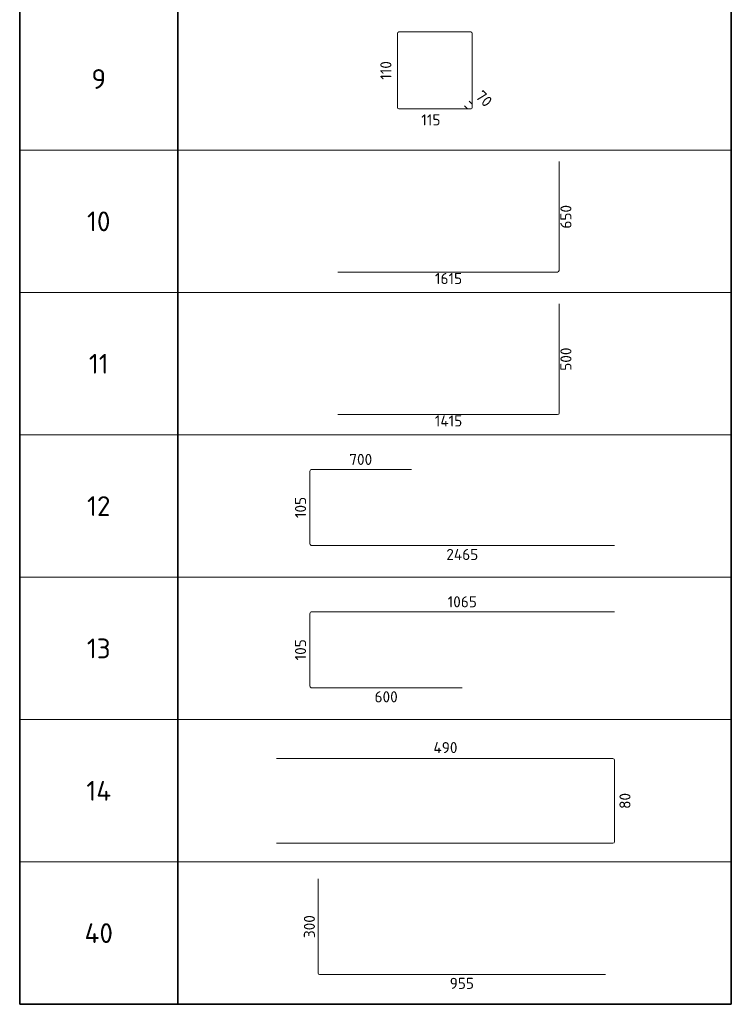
# Model space of a CAD drawing. Header units: millimetres. Extents: x 64441 to 87641, y 1169 to 14645.
# Tile 2 of 3: x 74942 to 79442, y 1169 to 7394. Entities that reach past the tile are written whole.
import ezdxf

# ---------------------------------------------------------------- set-up
doc = ezdxf.new("R2010")
doc.units = ezdxf.units.MM
doc.layers.add('Standard', color=7, linetype='Continuous', lineweight=25)
doc.styles.add('ISOCPEUR', font='ISOCPEUR')

msp = doc.modelspace()

# ---------------------------------------------------------------- linework, layer by layer
at = {"layer": 'Standard', "color": 7, "linetype": 'Continuous', "lineweight": 35, "transparency": 33554687}
for p, q in [((74941.9, 8218.5), (74941.9, 6568.5)), ((75941.9, 8218.5), (75941.9, 6568.5)), ((79441.9, 8218.5), (79441.9, 6568.5)), ((74941.9, 7318.5), (74941.9, 5668.5)), ((75941.9, 7318.5), (75941.9, 5668.5)), ((79441.9, 7318.5), (79441.9, 5668.5)), ((74941.9, 6418.5), (74941.9, 4768.5)), ((75941.9, 6418.5), (75941.9, 4768.5)), ((79441.9, 6418.5), (79441.9, 4768.5)), ((74941.9, 5518.5), (74941.9, 3868.5)), ((75941.9, 5518.5), (75941.9, 3868.5)), ((79441.9, 5518.5), (79441.9, 3868.5)), ((74941.9, 4618.5), (74941.9, 2968.5)), ((75941.9, 4618.5), (75941.9, 2968.5)), ((79441.9, 4618.5), (79441.9, 2968.5)), ((74941.9, 3718.5), (74941.9, 2068.5)), ((75941.9, 3718.5), (75941.9, 2068.5)), ((79441.9, 3718.5), (79441.9, 2068.5)), ((74941.9, 2818.5), (74941.9, 1168.5)), ((75941.9, 2818.5), (75941.9, 1168.5)), ((79441.9, 2818.5), (79441.9, 1168.5)), ((74941.9, 1168.5), (79441.9, 1168.5))]:
    msp.add_line(p, q, dxfattribs=at)
at = {"layer": 'Standard', "color": 40, "linetype": 'Continuous', "lineweight": 18, "transparency": 33554687}
for p, q in [((77330.9, 6838.3), (77330.9, 7307)), ((77339.7, 7315.8), (77794.5, 7315.8)), ((77803.3, 7307), (77803.3, 6836.5)), ((77771.5, 6831.6), (77754.5, 6848.6)), ((77784.2, 6878.3), (77801.2, 6861.3)), ((77803.3, 6856.3), (77803.3, 6836.5)), ((77796.3, 6829.5), (77339.7, 6829.5)), ((77796.3, 6829.5), (77776.5, 6829.5))]:
    msp.add_line(p, q, dxfattribs=at)
at = {"layer": 'Standard', "color": 7, "linetype": 'Continuous', "lineweight": 13, "transparency": 33554687}
for p, q in [((74941.9, 6568.5), (79441.9, 6568.5)), ((74941.9, 5668.5), (79441.9, 5668.5)), ((74941.9, 4768.5), (79441.9, 4768.5)), ((74941.9, 3868.5), (79441.9, 3868.5)), ((74941.9, 2968.5), (79441.9, 2968.5)), ((74941.9, 2068.5), (79441.9, 2068.5)), ((74941.9, 1168.5), (79441.9, 1168.5))]:
    msp.add_line(p, q, dxfattribs=at)
at = {"layer": 'Standard', "color": 41, "linetype": 'Continuous', "lineweight": 18, "transparency": 33554687}
for p, q in [((78352.8, 6496.9), (78352.8, 5808.2)), ((78342.6, 5797.9), (76954.7, 5797.9))]:
    msp.add_line(p, q, dxfattribs=at)
at = {"layer": 'Standard', "color": 180, "linetype": 'Continuous', "lineweight": 18, "transparency": 33554687}
for p, q in [((78352.8, 5596.9), (78352.8, 4906.9)), ((78343.8, 4897.9), (76954.7, 4897.9)), ((77419.6, 4550.5), (76789.8, 4550.5)), ((76777.4, 4538.1), (76777.4, 4081.3)), ((76789.8, 4068.9), (78704, 4068.9)), ((76777.4, 3181.3), (76777.4, 3638.1)), ((76789.8, 3650.5), (78704, 3650.5)), ((77740.7, 3168.9), (76789.8, 3168.9))]:
    msp.add_line(p, q, dxfattribs=at)
at = {"layer": 'Standard', "color": 4, "linetype": 'Continuous', "lineweight": 18, "transparency": 33554687}
for p, q in [((76564.9, 2721.7), (78693.4, 2721.7)), ((78703.2, 2711.9), (78703.2, 2197)), ((78693.4, 2187.1), (76564.9, 2187.1)), ((76830, 1365.5), (76830, 1962.3)), ((78645.7, 1357.1), (76838.4, 1357.1))]:
    msp.add_line(p, q, dxfattribs=at)
at = {"layer": 'Standard', "color": 40, "linetype": 'Continuous', "lineweight": 18, "transparency": 33554687}
for centre, radius, start, end in [((77339.7, 7307), 8.75, 90, 180), ((77794.5, 7307), 8.75, 0, 90), ((77796.3, 6856.3), 7, 0, 45), ((77339.7, 6838.3), 8.75, 180, 270), ((77776.5, 6836.5), 7, 225, 270), ((77796.3, 6836.5), 7, 270, 0), ((77796.3, 6836.5), 7, 270, 0)]:
    msp.add_arc(centre, radius, start, end, dxfattribs=at)
at = {"layer": 'Standard', "color": 41, "linetype": 'Continuous', "lineweight": 18, "transparency": 33554687}
msp.add_arc((78342.6, 5808.2), 10.3, 270, 0, dxfattribs=at)
at = {"layer": 'Standard', "color": 180, "linetype": 'Continuous', "lineweight": 18, "transparency": 33554687}
for centre, radius, start, end in [((78343.8, 4906.9), 9.01, 270, 0), ((76789.8, 4538.1), 12.4, 90, 180), ((76789.8, 4081.3), 12.4, 180, 270), ((76789.8, 3638.1), 12.4, 90, 180), ((76789.8, 3181.3), 12.4, 180, 270)]:
    msp.add_arc(centre, radius, start, end, dxfattribs=at)
at = {"layer": 'Standard', "color": 4, "linetype": 'Continuous', "lineweight": 18, "transparency": 33554687}
for centre, radius, start, end in [((78693.4, 2711.9), 9.84, 0, 90), ((78693.4, 2197), 9.84, 270, 0), ((76838.4, 1365.5), 8.36, 180, 270)]:
    msp.add_arc(centre, radius, start, end, dxfattribs=at)

# ---------------------------------------------------------------- texts
at = {"layer": 'Standard', "color": 7, "linetype": 'Continuous', "lineweight": 25, "transparency": 33554687, "char_height": 70, "attachment_point": 5, "style": 'ISOCPEUR'}
for s, insert, width, rotation in [('\\A1;{\\fISOCPEUR|i0|b0;\\H70.000000;\\W1.000000;\\C7;110}\\P', (77257.4, 7072.7), 144.87, 90), ('\\A1;{\\fISOCPEUR|i0|b0;\\H70.000000;\\W1.000000;\\C7;70}\\P', (77878, 6894.3), 128.625, 315), ('\\A1;{\\fISOCPEUR|i0|b0;\\H70.000000;\\W1.000000;\\C7;650}\\P', (78396.1, 6147.4), 178.957, 90), ('\\A1;{\\fISOCPEUR|i0|b0;\\H70.000000;\\W1.000000;\\C7;500}\\P', (78396.1, 5247.4), 178.957, 90), ('\\A1;{\\fISOCPEUR|i0|b0;\\H70.000000;\\W1.000000;\\C7;105}\\P', (76717.8, 4309.7), 161.913, 90), ('\\A1;{\\fISOCPEUR|i0|b0;\\H70.000000;\\W1.000000;\\C7;105}\\P', (76717.8, 3409.7), 161.913, 90), ('\\A1;{\\fISOCPEUR|i0|b0;\\H70.000000;\\W1.000000;\\C7;80}\\P', (78769.4, 2454.4), 128.625, 90), ('\\A1;{\\fISOCPEUR|i0|b0;\\H70.000000;\\W1.000000;\\C7;300}\\P', (76773.8, 1659.7), 178.957, 90)]:
    msp.add_mtext(s, dxfattribs=dict(at, insert=insert, width=width, rotation=rotation))
at = {"layer": 'Standard', "color": 7, "linetype": 'Continuous', "lineweight": 35, "transparency": 33554687, "char_height": 62.5, "attachment_point": 5, "style": 'ISOCPEUR'}
for s, insert, width in [('\\A1;{\\fISOCPEUR|i0|b0;\\H125.000000;\\W1.000000;\\C7;9}\\P', (75441.9, 7018.5), 136.111), ('\\A1;{\\fISOCPEUR|i0|b0;\\H125.000000;\\W1.000000;\\C7;10}\\P', (75441.9, 6118.5), 196.875), ('\\A1;{\\fISOCPEUR|i0|b0;\\H125.000000;\\W1.000000;\\C7;11}\\P', (75441.9, 5218.5), 164.062), ('\\A1;{\\fISOCPEUR|i0|b0;\\H125.000000;\\W1.000000;\\C7;12}\\P', (75441.9, 4318.5), 196.875), ('\\A1;{\\fISOCPEUR|i0|b0;\\H125.000000;\\W1.000000;\\C7;13}\\P', (75441.9, 3418.5), 196.875), ('\\A1;{\\fISOCPEUR|i0|b0;\\H125.000000;\\W1.000000;\\C7;14}\\P', (75441.9, 2518.5), 210.294), ('\\A1;{\\fISOCPEUR|i0|b0;\\H125.000000;\\W1.000000;\\C7;40}\\P', (75441.9, 1618.5), 242.647)]:
    msp.add_mtext(s, dxfattribs=dict(at, insert=insert, width=width))
at = {"layer": 'Standard', "color": 7, "linetype": 'Continuous', "lineweight": 25, "transparency": 33554687, "char_height": 70, "attachment_point": 5, "style": 'ISOCPEUR'}
for s, insert, width in [('\\A1;{\\fISOCPEUR|i0|b0;\\H70.000000;\\W1.000000;\\C7;115}\\P', (77542.1, 6760.1), 144.87), ('\\A1;{\\fISOCPEUR|i0|b0;\\H70.000000;\\W1.000000;\\C7;1615}\\P', (77653.8, 5757), 196), ('\\A1;{\\fISOCPEUR|i0|b0;\\H70.000000;\\W1.000000;\\C7;1415}\\P', (77653.8, 4857), 203.226), ('\\A1;{\\fISOCPEUR|i0|b0;\\H70.000000;\\W1.000000;\\C7;700}\\P', (77098.5, 4613.4), 178.957), ('\\A1;{\\fISOCPEUR|i0|b0;\\H70.000000;\\W1.000000;\\C7;2465}\\P', (77740.7, 4012.6), 235.742), ('\\A1;{\\fISOCPEUR|i0|b0;\\H70.000000;\\W1.000000;\\C7;1065}\\P', (77740.7, 3713.4), 212.333), ('\\A1;{\\fISOCPEUR|i0|b0;\\H70.000000;\\W1.000000;\\C7;600}\\P', (77259.1, 3112.6), 178.957), ('\\A1;{\\fISOCPEUR|i0|b0;\\H70.000000;\\W1.000000;\\C7;490}\\P', (77634.1, 2791.5), 186.083), ('\\A1;{\\fISOCPEUR|i0|b0;\\H70.000000;\\W1.000000;\\C7;955}\\P', (77737.8, 1301), 178.957)]:
    msp.add_mtext(s, dxfattribs=dict(at, insert=insert, width=width))

doc.saveas('drawing.dxf')
